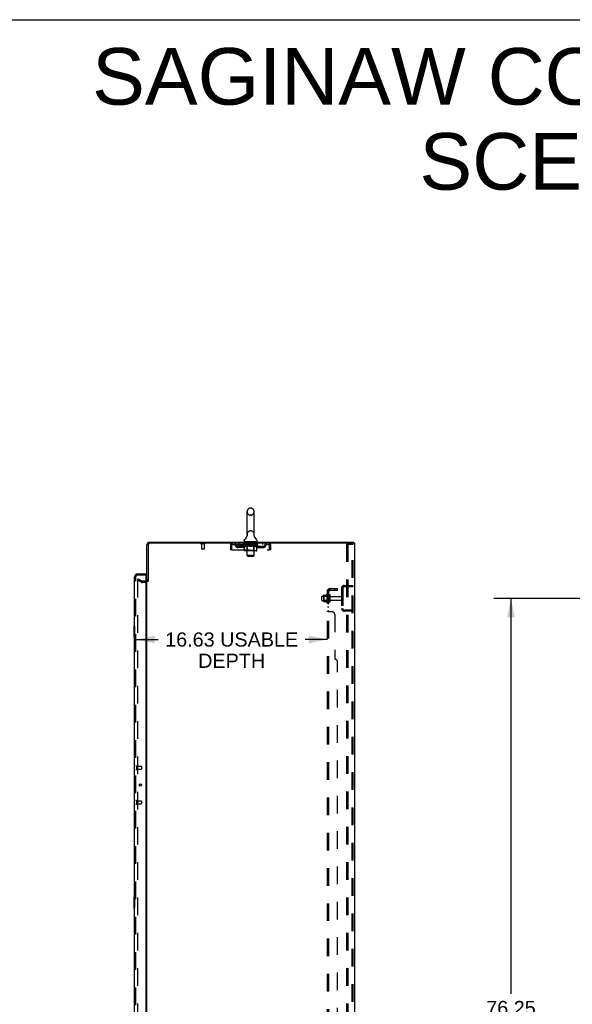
# Model space of a CAD drawing. Header units: inches. Extents: x 0 to 278, y 0 to 180.
# Tile 70 of 72: x 145 to 193, y 95 to 180. Entities that reach past the tile are written whole.
import ezdxf

# ---------------------------------------------------------------- set-up
doc = ezdxf.new("R2010")
doc.units = ezdxf.units.IN
doc.header["$LTSCALE"] = 15.310625
doc.header["$MEASUREMENT"] = 0
doc.linetypes.add('HIDDEN', pattern=[0.2, 0.1, -0.1])
doc.layers.get('0').update_dxf_attribs({"linetype": 'CONTINUOUS'})
for name, color, linetype in [('DEFAULT_2', 8, 'HIDDEN'), ('DIMENSIONS', 7, 'CONTINUOUS'), ('LEFTHAND_DOOR_ASSEMBLY', 7, 'CONTINUOUS'), ('RIGHTHAND_DOOR_ASSEMBLY', 7, 'CONTINUOUS'), ('SUBPANEL', 7, 'CONTINUOUS')]:
    doc.layers.add(name, color=color, linetype=linetype)
doc.styles.get("Standard").update_dxf_attribs({"font": 'arial.ttf'})
doc.dimstyles.new('DIMSTYLE_1', dxfattribs={"dimtxt": 1.228125, "dimasz": 1.6375, "dimexe": 0.09, "dimexo": 0.07, "dimgap": 0.0375, "dimtad": 0, "dimtih": 1, "dimtoh": 1, "dimzin": 4, "dimdsep": 46, "dimtxsty": 'Standard', "dimblk": '_FILLED', "dimblk1": '_FILLED', "dimblk2": '_FILLED', "dimcen": 0.09, "dimadec": 3, "dimazin": 1, "dimtfac": 1, "dimtdec": 3, "dimtofl": 0, "dimtmove": 0, "dimatfit": 3, "dimldrblk": '_FILLED', "dimfxl": 0, "dimtolj": 1, "dimtzin": 4, "dimarcsym": 0})

# ---------------------------------------------------------------- blocks, each defined once
blk = doc.blocks.new('_FILLED')
at = {"color": 0, "linetype": 'ByBlock'}
blk.add_solid([(0, 0), (-1, 0.2), (-1, -0.2)], dxfattribs=at)
blk = doc.blocks.new('*D2')
at = {"layer": 'DIMENSIONS', "color": 2, "linetype": 'Continuous'}
for p, q in [((155.531, 126.383), (157.468, 126.383)), ((172.156, 126.383), (170.22, 126.383))]:
    blk.add_line(p, q, dxfattribs=at)
at = {"layer": 'DIMENSIONS', "color": 2, "linetype": 'Continuous', "xscale": 1.6375, "yscale": 1.6375, "zscale": 1.6375, "rotation": 180}
blk.add_blockref('_FILLED', (155.531, 126.383), dxfattribs=at)
at = {"layer": 'DIMENSIONS', "color": 2, "linetype": 'Continuous', "xscale": 1.6375, "yscale": 1.6375, "zscale": 1.6375}
blk.add_blockref('_FILLED', (172.156, 126.383), dxfattribs=at)
at = {"layer": 'DIMENSIONS', "color": 2, "linetype": 'Continuous', "insert": (163.844, 126.997), "char_height": 1.22812, "width": 11.52337, "attachment_point": 2, "line_spacing_factor": 0.9}
blk.add_mtext('16.63 USABLE\\PDEPTH', dxfattribs=at)
blk = doc.blocks.new('*D4')
at = {"layer": 'DIMENSIONS', "color": 2, "linetype": 'Continuous'}
for p, q in [((197.948, 129.951), (186.595, 129.951)), ((188.069, 129.951), (188.069, 95.662)), ((188.069, 53.701), (188.069, 93.206)), ((197.948, 53.701), (186.595, 53.701))]:
    blk.add_line(p, q, dxfattribs=at)
at = {"layer": 'DIMENSIONS', "color": 2, "linetype": 'Continuous', "xscale": 1.6375, "yscale": 1.6375, "zscale": 1.6375}
for p, rotation in [((188.069, 129.951), 90), ((188.069, 53.701), 270)]:
    blk.add_blockref('_FILLED', p, dxfattribs=dict(at, rotation=rotation))
at = {"layer": 'DIMENSIONS', "color": 2, "linetype": 'Continuous', "insert": (188.069, 95.048), "char_height": 1.2281, "width": 4.29159, "attachment_point": 2, "line_spacing_factor": 0.9}
blk.add_mtext('76.25', dxfattribs=at)

msp = doc.modelspace()

# ---------------------------------------------------------------- linework, layer by layer
at = {"color": 7, "linetype": 'Continuous'}
for p, q in [((0, 180.125), (278.375, 180.125)), ((165.179, 135.496), (165.179, 137.471)), ((165.529, 137.771), (165.442, 137.771)), ((165.791, 135.496), (165.791, 137.471)), ((164.923, 134.925), (164.923, 134.964)), ((165.186, 135.353), (165.184, 135.348)), ((165.78, 135.407), (165.781, 135.412)), ((165.78, 135.402), (165.78, 135.407)), ((165.78, 135.397), (165.78, 135.402)), ((165.78, 135.392), (165.78, 135.397)), ((165.78, 135.387), (165.78, 135.392)), ((165.78, 135.382), (165.78, 135.387)), ((165.78, 135.377), (165.78, 135.382)), ((165.781, 135.372), (165.78, 135.377)), ((165.781, 135.412), (165.782, 135.417)), ((165.782, 135.367), (165.781, 135.372)), ((165.782, 135.422), (165.783, 135.426)), ((165.782, 135.417), (165.782, 135.422)), ((165.783, 135.363), (165.782, 135.368)), ((165.784, 135.359), (165.783, 135.363)), ((166.048, 134.925), (166.048, 134.964)), ((164.985, 134.856), (164.985, 134.826)), ((165.985, 134.856), (164.985, 134.856)), ((165.985, 134.856), (165.985, 134.826)), ((174.429, 134.722), (174.395, 134.722)), ((174.433, 134.722), (174.433, 134.826)), ((156.589, 131.43), (156.485, 131.43))]:
    msp.add_line(p, q, dxfattribs=at)
at = {"color": 3, "linetype": 'Continuous'}
for p, q in [((156.485, 131.43), (156.485, 134.579)), ((156.589, 134.579), (156.589, 131.418)), ((156.732, 134.826), (174.433, 134.826)), ((174.395, 134.722), (156.732, 134.722)), ((174.485, 134.722), (174.429, 134.722)), ((174.485, 134.722), (174.485, 48.93)), ((156.485, 52.274), (156.485, 131.378))]:
    msp.add_line(p, q, dxfattribs=at)
at = {"color": 7, "linetype": 'Continuous'}
msp.add_lwpolyline([(165.188, 135.426), (165.188, 135.422), (165.189, 135.417), (165.19, 135.412), (165.191, 135.407), (165.191, 135.402), (165.191, 135.397), (165.191, 135.392), (165.191, 135.387), (165.191, 135.382), (165.19, 135.378), (165.19, 135.373), (165.189, 135.368), (165.188, 135.363), (165.187, 135.358), (165.186, 135.353)], dxfattribs=at)
for centre, radius, start, end in [((165.485, 137.471), 0.306, 105.63034, 180), ((165.442, 137.627), 0.144, 90, 105.63034), ((165.529, 137.627), 0.144, 74.36966, 90), ((165.485, 137.471), 0.306, 0, 74.36966), ((165.067, 134.964), 0.144, 124.66237, 180), ((164.992, 134.925), 0.069, 180, 265), ((164.688, 135.512), 0.523, 304.66237, 347.23895), ((165.485, 135.496), 0.306, 180, 193.20532), ((166.283, 135.512), 0.523, 192.7611, 235.33763), ((165.485, 135.496), 0.306, 346.79468, 360), ((165.979, 134.925), 0.069, 275, 360), ((165.904, 134.964), 0.144, 360, 55.33763)]:
    msp.add_arc(centre, radius, start, end, dxfattribs=at)
at = {"color": 3, "linetype": 'Continuous'}
for centre, radius, start, end in [((156.732, 134.579), 0.246, 90, 180), ((156.732, 134.579), 0.142, 90, 180), ((156.343, 131.572), 0.142, 296.48128, 360)]:
    msp.add_arc(centre, radius, start, end, dxfattribs=at)
at = {"layer": 'DEFAULT_2', "color": 8, "linetype": 'HIDDEN'}
for p, q in [((165.529, 137.171), (165.442, 137.171)), ((165.529, 135.796), (165.442, 135.796)), ((161.481, 134.679), (161.197, 134.679)), ((161.215, 134.679), (161.215, 134.232)), ((161.453, 134.222), (161.225, 134.222)), ((161.463, 134.679), (161.463, 134.232)), ((163.735, 134.555), (163.735, 134.159)), ((163.735, 134.555), (163.839, 134.555)), ((163.839, 134.159), (163.735, 134.159)), ((163.839, 134.555), (163.839, 134.159)), ((163.869, 134.159), (163.869, 134.555)), ((163.869, 134.159), (167.101, 134.159)), ((163.902, 134.618), (163.902, 134.722)), ((163.902, 134.618), (167.068, 134.618)), ((164.371, 134.367), (164.371, 134.471)), ((164.854, 134.471), (164.371, 134.471)), ((164.854, 134.367), (164.371, 134.367)), ((164.454, 134.722), (164.454, 134.618)), ((164.621, 134.367), (164.621, 134.471)), ((164.852, 134.571), (164.852, 134.611)), ((164.852, 134.611), (165.159, 134.611)), ((164.949, 134.503), (164.852, 134.571)), ((166.119, 134.571), (164.852, 134.571)), ((164.853, 134.611), (164.853, 134.615)), ((164.974, 134.614), (164.853, 134.615)), ((164.862, 134.611), (164.862, 134.618)), ((164.87, 134.608), (164.87, 134.611)), ((164.87, 134.608), (166.1, 134.608)), ((164.879, 134.608), (164.879, 134.611)), ((164.88, 134.608), (164.88, 134.611)), ((164.89, 134.611), (164.89, 134.618)), ((164.907, 134.608), (164.907, 134.611)), ((164.908, 134.608), (164.908, 134.611)), ((164.937, 134.611), (164.937, 134.618)), ((164.949, 134.096), (164.949, 134.503)), ((164.949, 134.503), (164.964, 134.493)), ((164.952, 134.608), (164.952, 134.611)), ((164.954, 134.608), (164.954, 134.611)), ((164.979, 134.484), (164.964, 134.493)), ((164.974, 134.611), (164.974, 134.614)), ((164.993, 134.476), (164.979, 134.484)), ((165.977, 134.059), (164.992, 134.059)), ((165.008, 134.47), (164.993, 134.476)), ((165, 134.611), (165, 134.618)), ((165.002, 134.608), (165.002, 134.611)), ((165.002, 134.608), (165.002, 134.611)), ((165.005, 134.608), (165.005, 134.611)), ((165.022, 134.464), (165.007, 134.47)), ((165.013, 134.608), (165.013, 134.611)), ((165.013, 134.608), (165.013, 134.611)), ((165.016, 134.608), (165.016, 134.611)), ((165.019, 134.608), (165.019, 134.612)), ((165.036, 134.459), (165.022, 134.464)), ((165.024, 134.608), (165.024, 134.611)), ((165.13, 134.459), (165.036, 134.459)), ((165.038, 134.608), (165.038, 134.611)), ((165.048, 134.618), (165.048, 134.722)), ((165.056, 134.608), (165.056, 134.611)), ((165.057, 134.608), (165.057, 134.613)), ((165.077, 134.608), (165.077, 134.611)), ((165.078, 134.611), (165.078, 134.618)), ((165.088, 134.608), (165.088, 134.611)), ((165.092, 134.608), (165.092, 134.611)), ((165.102, 134.608), (165.102, 134.611)), ((165.113, 134.608), (165.113, 134.615)), ((165.128, 134.608), (165.128, 134.611)), ((165.13, 134.459), (165.144, 134.464)), ((165.131, 134.608), (165.131, 134.611)), ((165.173, 134.099), (165.133, 134.059)), ((165.159, 134.47), (165.144, 134.464)), ((165.173, 134.476), (165.158, 134.47)), ((165.159, 134.608), (165.159, 134.611)), ((165.226, 134.611), (165.164, 134.611)), ((165.165, 134.856), (165.165, 134.826)), ((165.169, 134.611), (165.169, 134.618)), ((165.173, 134.099), (165.173, 134.568)), ((165.187, 134.484), (165.173, 134.476)), ((165.798, 134.099), (165.173, 134.099)), ((165.176, 134.608), (165.176, 134.611)), ((165.18, 134.608), (165.18, 134.611)), ((165.185, 133.675), (165.185, 134.826)), ((165.186, 134.608), (165.186, 134.616)), ((165.202, 134.493), (165.187, 134.484)), ((165.19, 134.608), (165.19, 134.611)), ((165.201, 134.608), (165.201, 134.611)), ((165.217, 134.503), (165.202, 134.493)), ((165.217, 134.096), (165.217, 134.503)), ((165.217, 134.503), (165.246, 134.493)), ((165.226, 134.608), (165.226, 134.611)), ((165.3, 134.611), (165.241, 134.611)), ((165.275, 134.484), (165.246, 134.493)), ((165.262, 134.608), (165.262, 134.611)), ((165.269, 134.611), (165.269, 134.618)), ((165.273, 134.608), (165.273, 134.611)), ((165.303, 134.476), (165.274, 134.484)), ((165.275, 134.608), (165.275, 134.617)), ((165.278, 134.608), (165.278, 134.611)), ((165.285, 134.608), (165.285, 134.611)), ((165.3, 134.608), (165.3, 134.611)), ((165.331, 134.47), (165.302, 134.477)), ((165.381, 134.611), (165.326, 134.611)), ((165.359, 134.464), (165.331, 134.47)), ((165.34, 134.608), (165.34, 134.611)), ((165.386, 134.459), (165.359, 134.464)), ((165.371, 134.611), (165.485, 134.618)), ((165.376, 134.611), (165.376, 134.618)), ((165.376, 134.611), (165.376, 134.618)), ((165.376, 134.618), (165.376, 134.618)), ((165.376, 134.608), (165.376, 134.611)), ((165.38, 134.846), (165.38, 134.766)), ((165.38, 134.608), (165.38, 134.611)), ((165.381, 134.608), (165.381, 134.611)), ((165.381, 134.608), (165.381, 134.611)), ((165.584, 134.459), (165.386, 134.459)), ((165.58, 134.756), (165.39, 134.756)), ((165.465, 134.611), (165.416, 134.611)), ((165.422, 134.608), (165.422, 134.611)), ((165.465, 134.608), (165.465, 134.611)), ((165.483, 134.611), (165.483, 134.611)), ((165.483, 134.608), (165.483, 134.611)), ((165.483, 134.608), (165.483, 134.611)), ((165.485, 134.611), (165.485, 134.618)), ((165.485, 134.618), (165.6, 134.611)), ((165.488, 134.608), (165.488, 134.611)), ((165.488, 134.608), (165.488, 134.611)), ((165.488, 134.611), (165.488, 134.611)), ((165.506, 134.608), (165.506, 134.611)), ((165.506, 134.611), (165.554, 134.611)), ((165.549, 134.608), (165.549, 134.611)), ((165.584, 134.459), (165.612, 134.464)), ((165.59, 134.846), (165.59, 134.766)), ((165.59, 134.608), (165.59, 134.611)), ((165.59, 134.608), (165.59, 134.611)), ((165.59, 134.611), (165.644, 134.611)), ((165.591, 134.608), (165.591, 134.611)), ((165.595, 134.611), (165.595, 134.618)), ((165.595, 134.611), (165.595, 134.618)), ((165.595, 134.618), (165.595, 134.618)), ((165.595, 134.608), (165.595, 134.611)), ((165.64, 134.47), (165.612, 134.464)), ((165.631, 134.608), (165.631, 134.611)), ((165.667, 134.476), (165.639, 134.47)), ((165.695, 134.484), (165.667, 134.476)), ((165.67, 134.608), (165.67, 134.611)), ((165.671, 134.611), (165.73, 134.611)), ((165.686, 134.608), (165.686, 134.611)), ((165.693, 134.608), (165.693, 134.611)), ((165.723, 134.492), (165.695, 134.484)), ((165.696, 134.608), (165.696, 134.617)), ((165.698, 134.608), (165.698, 134.611)), ((165.702, 134.611), (165.702, 134.618)), ((165.709, 134.608), (165.709, 134.611)), ((165.752, 134.502), (165.723, 134.492)), ((165.73, 134.059), (165.733, 134.06)), ((165.738, 134.062), (165.741, 134.064)), ((165.741, 134.064), (165.743, 134.066)), ((165.745, 134.608), (165.745, 134.611)), ((165.745, 134.611), (165.807, 134.611)), ((165.752, 134.096), (165.752, 134.502)), ((165.752, 134.502), (165.766, 134.492)), ((165.78, 134.484), (165.766, 134.492)), ((165.77, 134.608), (165.77, 134.611)), ((165.78, 134.608), (165.78, 134.611)), ((165.794, 134.476), (165.78, 134.484)), ((165.785, 133.675), (165.785, 134.826)), ((165.785, 134.608), (165.785, 134.616)), ((165.791, 134.608), (165.791, 134.611)), ((165.807, 134.47), (165.793, 134.476)), ((165.795, 134.608), (165.795, 134.611)), ((165.798, 134.099), (165.798, 134.568)), ((165.798, 134.099), (165.838, 134.059)), ((165.802, 134.611), (165.802, 134.618)), ((165.805, 134.856), (165.805, 134.826)), ((165.821, 134.464), (165.807, 134.47)), ((165.812, 134.608), (165.812, 134.611)), ((165.812, 134.611), (166.014, 134.611)), ((165.834, 134.459), (165.82, 134.464)), ((165.938, 134.459), (165.834, 134.459)), ((165.84, 134.608), (165.84, 134.611)), ((165.843, 134.608), (165.843, 134.611)), ((165.858, 134.608), (165.858, 134.615)), ((165.869, 134.608), (165.869, 134.611)), ((165.879, 134.608), (165.879, 134.611)), ((165.883, 134.608), (165.883, 134.611)), ((165.893, 134.611), (165.893, 134.618)), ((165.894, 134.608), (165.894, 134.611)), ((165.914, 134.608), (165.914, 134.613)), ((165.915, 134.608), (165.915, 134.611)), ((165.923, 134.618), (165.923, 134.722)), ((165.933, 134.608), (165.933, 134.611)), ((165.938, 134.459), (165.951, 134.464)), ((165.947, 134.608), (165.947, 134.611)), ((165.951, 134.608), (165.951, 134.612)), ((165.965, 134.47), (165.951, 134.464)), ((165.955, 134.608), (165.955, 134.611)), ((165.958, 134.608), (165.958, 134.611)), ((165.958, 134.608), (165.958, 134.611)), ((165.965, 134.608), (165.965, 134.611)), ((165.978, 134.476), (165.965, 134.47)), ((165.968, 134.608), (165.968, 134.611)), ((165.969, 134.608), (165.969, 134.611)), ((165.971, 134.611), (165.971, 134.618)), ((165.992, 134.484), (165.978, 134.476)), ((166.006, 134.492), (165.992, 134.484)), ((166.019, 134.501), (166.005, 134.492)), ((166.017, 134.608), (166.017, 134.611)), ((166.019, 134.608), (166.019, 134.611)), ((166.019, 134.501), (166.119, 134.571)), ((166.019, 134.096), (166.019, 134.501)), ((166.034, 134.611), (166.034, 134.618)), ((166.062, 134.608), (166.062, 134.611)), ((166.064, 134.608), (166.064, 134.611)), ((166.081, 134.611), (166.081, 134.618)), ((166.091, 134.608), (166.091, 134.611)), ((166.092, 134.608), (166.092, 134.611)), ((166.1, 134.608), (166.1, 134.611)), ((166.109, 134.611), (166.109, 134.618)), ((166.117, 134.471), (166.6, 134.471)), ((166.117, 134.367), (166.6, 134.367)), ((166.119, 134.571), (166.119, 134.618)), ((166.35, 134.367), (166.35, 134.471)), ((166.517, 134.722), (166.517, 134.618)), ((166.6, 134.367), (166.6, 134.471)), ((167.068, 134.722), (167.068, 134.618)), ((167.101, 134.555), (167.101, 134.159)), ((167.131, 134.159), (167.131, 134.555)), ((167.235, 134.555), (167.131, 134.555)), ((167.235, 134.159), (167.131, 134.159)), ((167.235, 134.159), (167.235, 134.555)), ((173.806, 134.638), (173.806, 49.013)), ((173.806, 134.638), (174.287, 134.638)), ((173.91, 134.638), (173.91, 49.013)), ((174.287, 134.638), (174.36, 134.638)), ((174.308, 49.043), (174.308, 134.608)), ((174.381, 49.043), (174.381, 134.608)), ((165.254, 133.606), (165.185, 133.675)), ((165.785, 133.675), (165.185, 133.675)), ((165.254, 133.606), (165.716, 133.606)), ((165.716, 133.606), (165.785, 133.675)), ((155.725, 131.63), (155.673, 131.54)), ((155.673, 131.56), (155.673, 52.091)), ((156.013, 131.344), (155.673, 131.54)), ((155.725, 131.63), (156.065, 131.434)), ((156.343, 131.43), (156.081, 131.43)), ((156.343, 131.326), (156.081, 131.326)), ((173.381, 130.829), (173.381, 129.072)), ((173.485, 130.829), (173.485, 129.072)), ((173.628, 131.076), (174.381, 131.076)), ((173.628, 130.972), (174.381, 130.972)), ((173.709, 131.076), (173.709, 130.972)), ((171.656, 129.793), (171.656, 130.108)), ((171.686, 130.138), (172.281, 130.138)), ((171.82, 130.206), (171.82, 129.695)), ((171.84, 130.134), (171.82, 130.154)), ((171.84, 129.767), (171.82, 129.747)), ((171.831, 130.228), (172.059, 130.228)), ((171.84, 130.134), (171.84, 129.767)), ((172.136, 130.134), (171.84, 130.134)), ((172.136, 129.767), (171.84, 129.767)), ((172.086, 130.307), (172.086, 129.595)), ((172.136, 130.134), (172.156, 130.154)), ((172.136, 130.134), (172.136, 129.767)), ((172.136, 129.767), (172.156, 129.747)), ((172.156, 130.285), (172.156, 129.617)), ((172.281, 129.693), (172.281, 130.208)), ((172.391, 129.693), (172.391, 130.208)), ((172.454, 130.116), (173.351, 130.116)), ((172.454, 129.786), (173.351, 129.786)), ((171.686, 129.763), (172.281, 129.763)), ((171.831, 129.673), (172.059, 129.673)), ((174.381, 128.93), (173.628, 128.93)), ((173.709, 128.93), (173.709, 128.826)), ((174.381, 128.826), (173.628, 128.826))]:
    msp.add_line(p, q, dxfattribs=at)
for points in [[(163.869, 134.555), (163.872, 134.573), (163.874, 134.592), (163.877, 134.61), (163.879, 134.627), (163.881, 134.644), (163.884, 134.659), (163.886, 134.673), (163.888, 134.685), (163.891, 134.696), (163.893, 134.705), (163.895, 134.712), (163.898, 134.718), (163.9, 134.721), (163.902, 134.722)], [(163.869, 134.555), (163.872, 134.562), (163.874, 134.569), (163.877, 134.576), (163.879, 134.582), (163.881, 134.588), (163.884, 134.594), (163.886, 134.599), (163.888, 134.604), (163.891, 134.608), (163.893, 134.611), (163.895, 134.614), (163.898, 134.616), (163.9, 134.617), (163.902, 134.618)], [(164.992, 134.059), (164.987, 134.06), (164.982, 134.06), (164.977, 134.062), (164.972, 134.064), (164.967, 134.066), (164.963, 134.069), (164.959, 134.073), (164.956, 134.077), (164.953, 134.081), (164.951, 134.086), (164.949, 134.091), (164.949, 134.096)], [(165.238, 134.059), (165.235, 134.06), (165.233, 134.06), (165.23, 134.062), (165.228, 134.064), (165.226, 134.066), (165.224, 134.069), (165.222, 134.073), (165.22, 134.077), (165.219, 134.081), (165.218, 134.086), (165.217, 134.091), (165.217, 134.096)], [(165.733, 134.06), (165.736, 134.06), (165.738, 134.062)], [(165.743, 134.066), (165.745, 134.069), (165.747, 134.073), (165.749, 134.077), (165.75, 134.081)], [(165.745, 134.069), (165.747, 134.073), (165.749, 134.077)], [(165.75, 134.081), (165.751, 134.086), (165.752, 134.091), (165.752, 134.096)], [(165.751, 134.086), (165.752, 134.091), (165.752, 134.096)], [(165.977, 134.059), (165.982, 134.06), (165.987, 134.06), (165.992, 134.062), (165.997, 134.064), (166.001, 134.066), (166.006, 134.069), (166.01, 134.073), (166.013, 134.077), (166.016, 134.081), (166.018, 134.086), (166.019, 134.091), (166.019, 134.096)], [(167.068, 134.722), (167.071, 134.721), (167.073, 134.718), (167.076, 134.712), (167.078, 134.705), (167.08, 134.696), (167.083, 134.685), (167.085, 134.673), (167.087, 134.659), (167.09, 134.644), (167.092, 134.627), (167.094, 134.61), (167.097, 134.592), (167.099, 134.573), (167.101, 134.555)], [(167.068, 134.618), (167.071, 134.617), (167.073, 134.616), (167.076, 134.614), (167.078, 134.611), (167.08, 134.608), (167.083, 134.604), (167.085, 134.599), (167.087, 134.594), (167.09, 134.588), (167.092, 134.582), (167.094, 134.576), (167.097, 134.569), (167.099, 134.562), (167.101, 134.555)], [(174.297, 134.634), (174.292, 134.637), (174.287, 134.638)], [(174.297, 134.634), (174.302, 134.629), (174.305, 134.623), (174.307, 134.616), (174.308, 134.608)], [(174.371, 134.634), (174.366, 134.637), (174.36, 134.638)], [(174.371, 134.634), (174.375, 134.629), (174.379, 134.623), (174.381, 134.616), (174.381, 134.608)], [(155.69, 131.58), (155.689, 131.58), (155.687, 131.58), (155.685, 131.579), (155.683, 131.578), (155.681, 131.577), (155.68, 131.576), (155.678, 131.574), (155.677, 131.573), (155.676, 131.571), (155.675, 131.569), (155.674, 131.567), (155.673, 131.565), (155.673, 131.562), (155.673, 131.56)], [(155.698, 131.578), (155.696, 131.579), (155.694, 131.58), (155.692, 131.58), (155.69, 131.58), (155.69, 131.58)]]:
    msp.add_lwpolyline(points, dxfattribs=at)
for centre, radius, start, end in [((165.485, 137.471), 0.306, 180, 254.36966), ((165.485, 137.471), 0.306, 285.63034, 360), ((165.442, 137.315), 0.144, 254.36966, 270), ((165.529, 137.315), 0.144, 270, 285.63034), ((165.485, 135.496), 0.306, 105.63034, 180), ((165.442, 135.652), 0.144, 90, 105.63034), ((165.529, 135.652), 0.144, 74.36966, 90), ((165.485, 135.496), 0.306, 0, 74.36966), ((161.197, 134.7), 0.0215, 90, 270), ((161.225, 134.232), 0.01, 180, 270), ((161.453, 134.232), 0.01, 270, 360), ((161.481, 134.7), 0.0215, 270, 90), ((163.902, 134.555), 0.167, 90, 180), ((163.902, 134.555), 0.063, 90, 180), ((164.082, 134.555), 0.167, 8.07163, 90), ((164.082, 134.555), 0.0625, 7.98631, 90), ((164.371, 134.596), 0.229, 187.98631, 270), ((164.371, 134.596), 0.125, 188.07163, 270), ((164.854, 134.596), 0.125, 270, 351.92837), ((164.854, 134.596), 0.229, 270, 352.01369), ((165.143, 134.555), 0.167, 90, 171.92837), ((164.992, 134.925), 0.069, 265, 270), ((165.143, 134.555), 0.0625, 90, 172.01369), ((165.133, 134.568), 0.0398, 0, 89.99999), ((165.155, 134.826), 0.03, 0, 90), ((165.37, 134.846), 0.01, 0, 90), ((165.39, 134.766), 0.01, 180, 270), ((165.58, 134.766), 0.01, 270, 360), ((165.6, 134.846), 0.01, 90, 180), ((165.815, 134.826), 0.03, 90, 180), ((165.838, 134.568), 0.0398, 90.00001, 180), ((165.828, 134.555), 0.167, 8.07163, 90), ((165.828, 134.555), 0.0625, 7.98631, 90), ((166.117, 134.596), 0.229, 187.98631, 270), ((165.979, 134.925), 0.069, 270, 275), ((166.117, 134.596), 0.125, 188.07163, 270), ((166.6, 134.596), 0.125, 270, 351.92837), ((166.6, 134.596), 0.229, 270, 352.01369), ((166.889, 134.555), 0.167, 90, 171.92837), ((166.889, 134.555), 0.0625, 90, 172.01369), ((167.068, 134.555), 0.167, 0, 90), ((167.068, 134.555), 0.063, 0, 90), ((156.343, 131.572), 0.246, 270, 360), ((156.081, 131.463), 0.137, 240, 270), ((156.081, 131.463), 0.033, 240, 270), ((156.343, 131.572), 0.142, 270, 296.48128), ((173.628, 130.829), 0.246, 90, 180), ((173.628, 130.829), 0.142, 90, 180), ((171.686, 130.108), 0.03, 90, 180.00001), ((171.686, 129.793), 0.03, 179.99999, 270), ((171.962, 130.206), 0.141, 174.79195, 180), ((171.831, 130.218), 0.01, 90, 174.80617), ((172.04, 130.238), 0.01, 270, 336.03207), ((172.687, 129.951), 0.698, 149.33687, 156.03207), ((172.118, 130.285), 0.0384, 0, 145.55034), ((172.336, 130.208), 0.055, 360, 180), ((172.454, 130.178), 0.0625, 180, 270), ((172.454, 129.723), 0.0625, 90, 180), ((173.351, 130.086), 0.03, 360, 90), ((173.351, 129.816), 0.03, 270, 0), ((171.962, 129.695), 0.141, 180, 185.20805), ((171.831, 129.683), 0.01, 185.19383, 270), ((172.04, 129.663), 0.01, 23.96793, 90), ((172.687, 129.951), 0.698, 203.96793, 210.66313), ((172.118, 129.617), 0.0384, 214.44966, 360), ((172.336, 129.693), 0.055, 180, 0), ((173.628, 129.072), 0.246, 180, 270), ((173.628, 129.072), 0.142, 180, 270)]:
    msp.add_arc(centre, radius, start, end, dxfattribs=at)
for centre, major_axis, ratio, start_param, end_param in [((165.485, 134.618), (0.633, 0.007), 0.05963, 9.249616, 9.431313), ((165.485, 134.618), (0.633, 0), 0.060556, -3.083241, -2.96706), ((164.808, 134.606), (0.198, 0.002), 0.05963, 0.25549, 1.295341), ((165.485, 134.618), (0.633, 0.013), 0.05688, 2.791345, 2.965878), ((164.877, 134.606), (0.198, -0.002), 0.05963, 0.605815, 1.645666), ((165.485, 134.618), (0.633, -0.007), 0.05963, -2.96643, -2.791898), ((164.808, 134.599), (0.198, 0.004), 0.05688, 1.20151, 1.294789), ((164.877, 134.599), (0.198, 0), 0.060556, 1.551758, 1.645036), ((164.878, 134.601), (0.164, 0.002), 0.05963, 1.065228, 1.614276), ((164.832, 134.599), (0.198, 0.002), 0.05963, 1.170259, 1.376596), ((164.858, 134.601), (0.164, 0.003), 0.05688, 0.890143, 1.43919), ((164.916, 134.601), (0.164, 0), 0.060556, 1.240391, 1.789438), ((164.804, 134.606), (0.198, 0.004), 0.05688, 0.080405, 1.120256), ((165.485, 134.618), (0.633, 0.019), 0.052395, 2.616403, 2.790936), ((164.939, 134.606), (0.198, -0.004), 0.05688, 0.7809, 1.820751), ((165.485, 134.618), (0.633, -0.013), 0.05688, -2.791345, -2.616812), ((164.804, 134.599), (0.198, 0.006), 0.052395, 1.026568, 1.119847), ((164.939, 134.599), (0.198, -0.002), 0.05963, 1.72692, 1.820198), ((164.857, 134.601), (0.164, 0.005), 0.052395, 0.715201, 1.264248), ((164.971, 134.601), (0.164, -0.002), 0.05963, 1.415553, 1.9646), ((165.485, 134.618), (0.633, 0.025), 0.046319, 2.441654, 2.616187), ((165.018, 134.606), (0.198, -0.006), 0.052395, 0.955842, 1.995693), ((164.821, 134.606), (0.198, 0.006), 0.052395, -0.094537, 0.945314), ((165.485, 134.618), (0.633, -0.019), 0.052395, -2.616403, -2.44187), ((164.821, 134.599), (0.198, 0.008), 0.046319, 0.851819, 0.945098), ((165.018, 134.599), (0.198, -0.004), 0.05688, 1.902006, 1.995284), ((164.876, 134.601), (0.164, 0.006), 0.046319, 0.540452, 1.089499), ((165.043, 134.601), (0.164, -0.003), 0.05688, 1.590638, 2.139686), ((164.832, 134.606), (0.198, 0), 0.060556, 0.430652, 0.777569), ((165.485, 134.618), (0.633, 0.029), 0.038841, 2.267123, 2.441656), ((165.112, 134.606), (0.198, -0.008), 0.046319, 1.130591, 2.170442), ((164.858, 134.606), (0.198, 0.008), 0.046319, -0.269286, 0.770565), ((165.485, 134.618), (0.633, -0.025), 0.046319, -2.441654, -2.267121), ((164.858, 134.599), (0.198, 0.009), 0.038841, 0.677289, 0.770567), ((165.112, 134.599), (0.198, -0.006), 0.052395, 2.076947, 2.170226), ((164.913, 134.601), (0.164, 0.008), 0.038841, 0.365921, 0.914969), ((165.127, 134.601), (0.164, -0.005), 0.052395, 1.76558, 2.314627), ((165.485, 134.618), (0.633, 0.033), 0.030195, 2.09281, 2.267343), ((165.217, 134.606), (0.198, -0.009), 0.038841, 1.305122, 2.344973), ((164.915, 134.606), (0.198, 0.009), 0.038841, -0.443817, 0.596034), ((165.485, 134.618), (0.633, -0.029), 0.038841, -2.267123, -2.092591), ((164.915, 134.599), (0.198, 0.01), 0.030195, 0.502975, 0.596254), ((165.217, 134.599), (0.198, -0.008), 0.046319, 2.251696, 2.344975), ((164.967, 134.601), (0.164, 0.009), 0.030195, 0.191608, 0.740655), ((165.223, 134.601), (0.164, -0.006), 0.046319, 1.940329, 2.489376), ((164.988, 134.606), (0.198, 0.01), 0.030195, -0.61813, 0.421721), ((165.485, 134.618), (0.633, 0.036), 0.020645, 1.918687, 2.09322), ((165.33, 134.606), (0.198, -0.01), 0.030195, 1.479435, 2.519286), ((165.485, 134.618), (0.633, -0.033), 0.030195, -2.09281, -1.918277), ((164.988, 134.599), (0.198, 0.011), 0.020645, 0.328852, 0.422131), ((165.33, 134.599), (0.198, -0.009), 0.038841, 2.426227, 2.519505), ((165.037, 134.601), (0.164, 0.009), 0.020645, 0.017485, 0.566532), ((165.326, 134.601), (0.164, -0.008), 0.038841, 2.11486, 2.663907), ((165.077, 134.606), (0.198, 0.011), 0.020645, -0.792253, 0.247598), ((165.485, 134.618), (0.633, 0.038), 0.010478, 1.744704, 1.919237), ((165.447, 134.606), (0.198, -0.011), 0.020645, 1.653558, 2.693409), ((165.485, 134.618), (0.633, -0.036), 0.020645, -1.918687, -1.744154), ((165.077, 134.599), (0.198, 0.012), 0.010478, 0.154869, 0.248148), ((165.447, 134.599), (0.198, -0.01), 0.030195, 2.60054, 2.693819), ((165.121, 134.601), (0.164, 0.01), 0.010478, 6.126688, 6.675735), ((165.434, 134.601), (0.164, -0.009), 0.030195, 2.289173, 2.83822), ((165.178, 134.606), (0.198, 0.012), 0.010478, -0.966236, -0.000846), ((165.566, 134.606), (0.198, -0.012), 0.010478, 1.827541, 2.867392), ((165.485, 134.618), (0.633, -0.038), 0.010478, -1.744704, -1.570171), ((165.566, 134.599), (0.198, -0.011), 0.020645, 2.774664, 2.867942), ((165.544, 134.601), (0.164, -0.009), 0.020645, 2.463296, 3.012344), ((165.405, 134.606), (0.198, 0.012), 0.010478, 0.274201, 1.314052), ((165.319, 134.601), (0.164, 0.01), 0.010478, -0.000483, 0.504314), ((165.288, 134.599), (0.198, 0.012), 0.010478, 0.099668, 0.192946), ((165.485, 134.618), (0.633, 0.038), 0.010478, -1.571421, -1.396888), ((165.683, 134.599), (0.198, -0.012), 0.010478, 2.948646, 3.041925), ((165.652, 134.601), (0.164, -0.01), 0.010478, 2.637279, 3.142076), ((165.524, 134.606), (0.198, 0.011), 0.020645, 0.448184, 1.488034), ((165.427, 134.601), (0.164, 0.009), 0.020645, 0.129249, 0.678296), ((165.405, 134.599), (0.198, 0.011), 0.020645, 0.273651, 0.366929), ((165.485, 134.618), (0.633, 0.036), 0.020645, -1.397439, -1.222906), ((165.793, 134.606), (0.198, -0.012), 0.010478, -3.140747, -2.175357), ((165.485, 134.618), (0.633, -0.038), 0.010478, 1.222355, 1.396888), ((165.641, 134.606), (0.198, 0.01), 0.030195, 0.622307, 1.662158), ((165.537, 134.601), (0.164, 0.009), 0.030195, 0.303372, 0.852419), ((165.85, 134.601), (0.164, -0.01), 0.010478, 2.749043, 3.29809), ((165.894, 134.606), (0.198, -0.011), 0.020645, 2.893995, 3.933846), ((165.524, 134.599), (0.198, 0.01), 0.030195, 0.447774, 0.541052), ((165.894, 134.599), (0.198, -0.012), 0.010478, 2.893445, 2.986723), ((165.485, 134.618), (0.633, 0.033), 0.030195, -1.223315, -1.048783), ((165.485, 134.618), (0.633, -0.036), 0.020645, 1.048373, 1.222906), ((165.754, 134.606), (0.198, 0.009), 0.038841, 0.79662, 1.836471), ((165.645, 134.601), (0.164, 0.008), 0.038841, 0.477686, 1.026733), ((165.934, 134.601), (0.164, -0.009), 0.020645, 2.57506, 3.124108), ((165.983, 134.606), (0.198, -0.01), 0.030195, 2.719872, 3.759723), ((165.859, 134.606), (0.198, 0.008), 0.046319, 0.971151, 2.011002), ((165.641, 134.599), (0.198, 0.009), 0.038841, 0.622087, 0.715366), ((165.983, 134.599), (0.198, -0.011), 0.020645, 2.719462, 2.812741), ((165.485, 134.618), (0.633, 0.029), 0.038841, -1.049002, -0.874469), ((165.485, 134.618), (0.633, -0.033), 0.030195, 0.87425, 1.048783), ((165.748, 134.601), (0.164, 0.006), 0.046319, 0.652216, 1.201263), ((165.952, 134.606), (0.198, 0.006), 0.052395, 1.1459, 2.185751), ((166.004, 134.601), (0.164, -0.009), 0.030195, 2.400937, 2.949985), ((166.056, 134.606), (0.198, -0.009), 0.038841, 2.545558, 3.585409), ((165.844, 134.601), (0.164, 0.005), 0.052395, 0.826965, 1.376012), ((165.754, 134.599), (0.198, 0.008), 0.046319, 0.796618, 0.889896), ((166.056, 134.599), (0.198, -0.01), 0.030195, 2.545339, 2.638617), ((166.032, 134.606), (0.198, 0.004), 0.05688, 1.320842, 2.360692), ((165.485, 134.618), (0.633, 0.025), 0.046319, -0.874471, -0.699939), ((165.485, 134.618), (0.633, -0.029), 0.038841, 0.699936, 0.874469), ((166.112, 134.606), (0.198, -0.008), 0.046319, 2.371028, 3.410879), ((166.058, 134.601), (0.164, -0.008), 0.038841, 2.226624, 2.775671), ((166.094, 134.606), (0.198, 0.002), 0.05963, 1.495927, 2.535778), ((165.928, 134.601), (0.164, 0.003), 0.05688, 1.001907, 1.550954), ((166.15, 134.606), (0.198, -0.006), 0.052395, 2.196279, 3.23613), ((166.095, 134.601), (0.164, -0.006), 0.046319, 2.052093, 2.601141), ((165.859, 134.599), (0.198, 0.006), 0.052395, 0.971367, 1.064645), ((166.112, 134.599), (0.198, -0.009), 0.038841, 2.371026, 2.464304), ((166.139, 134.606), (0.198, 0), 0.060556, 1.671089, 2.71094), ((166.167, 134.606), (0.198, -0.004), 0.05688, 2.021337, 3.061188), ((165.485, 134.618), (0.633, 0.019), 0.052395, -0.699723, -0.52519), ((165.485, 134.618), (0.633, -0.025), 0.046319, 0.525406, 0.699939), ((166.163, 134.606), (0.198, -0.002), 0.05963, 1.846251, 2.886102), ((165.999, 134.601), (0.164, 0.002), 0.05963, 1.176993, 1.72604), ((166.114, 134.601), (0.164, -0.005), 0.052395, 1.877344, 2.426392), ((166.055, 134.601), (0.164, 0), 0.060556, 1.352155, 1.901202), ((166.113, 134.601), (0.164, -0.003), 0.05688, 1.702402, 2.25145), ((166.093, 134.601), (0.164, -0.002), 0.05963, 1.527317, 2.076364), ((165.952, 134.599), (0.198, 0.004), 0.05688, 1.146309, 1.239587), ((166.15, 134.599), (0.198, -0.008), 0.046319, 2.196495, 2.289773), ((165.485, 134.618), (0.633, 0.013), 0.05688, -0.524781, -0.350248), ((165.485, 134.618), (0.633, -0.019), 0.052395, 0.350657, 0.52519), ((166.032, 134.599), (0.198, 0.002), 0.05963, 1.321394, 1.414673), ((166.167, 134.599), (0.198, -0.006), 0.052395, 2.021746, 2.115024), ((165.485, 134.618), (0.633, 0.007), 0.05963, -0.349695, -0.175162), ((165.485, 134.618), (0.633, -0.013), 0.05688, 0.175715, 0.350248), ((166.094, 134.599), (0.198, 0), 0.060556, 1.496556, 1.589835), ((166.163, 134.599), (0.198, -0.004), 0.05688, 1.846804, 1.940083), ((166.139, 134.599), (0.198, -0.002), 0.05963, 1.671719, 1.764997), ((165.485, 134.618), (0.633, 0), 0.060556, -0.174533, 0), ((165.485, 134.618), (0.633, -0.007), 0.05963, 0.000629, 0.175162)]:
    msp.add_ellipse(centre, major_axis=major_axis, ratio=ratio, start_param=start_param, end_param=end_param, dxfattribs=at)
at = {"layer": 'LEFTHAND_DOOR_ASSEMBLY', "color": 8, "linetype": 'HIDDEN'}
for p, q in [((155.531, 51.822), (155.531, 131.829)), ((156.386, 131.972), (155.674, 131.972))]:
    msp.add_line(p, q, dxfattribs=at)
msp.add_arc((155.674, 131.829), 0.142, 90, 180, dxfattribs=at)
at = {"layer": 'RIGHTHAND_DOOR_ASSEMBLY', "color": 3, "linetype": 'Continuous'}
for p, q in [((155.427, 51.822), (155.427, 131.829)), ((155.674, 132.076), (156.406, 132.076)), ((156.406, 131.952), (156.406, 51.7))]:
    msp.add_line(p, q, dxfattribs=at)
at = {"layer": 'RIGHTHAND_DOOR_ASSEMBLY', "color": 8, "linetype": 'HIDDEN'}
for p, q in [((155.531, 51.822), (155.531, 131.829)), ((156.386, 131.972), (155.674, 131.972)), ((156.406, 131.972), (156.406, 132.076)), ((155.574, 115.405), (155.574, 115.121)), ((155.574, 115.387), (156.021, 115.387)), ((156.031, 115.377), (156.031, 115.149)), ((155.574, 115.139), (156.021, 115.139)), ((155.574, 112.405), (155.574, 112.121)), ((155.574, 112.387), (156.021, 112.387)), ((155.574, 112.139), (156.021, 112.139)), ((156.031, 112.377), (156.031, 112.149))]:
    msp.add_line(p, q, dxfattribs=at)
at = {"layer": 'RIGHTHAND_DOOR_ASSEMBLY', "color": 7, "linetype": 'Continuous'}
for p, q in [((156.406, 131.972), (156.386, 131.972)), ((155.367, 127.561), (155.367, 126.591)), ((155.427, 127.576), (155.382, 127.576)), ((155.414, 127.476), (155.414, 126.676)), ((155.382, 126.576), (155.427, 126.576)), ((155.851, 113.818), (155.851, 113.708)), ((155.367, 104.061), (155.367, 103.091)), ((155.427, 104.076), (155.382, 104.076)), ((155.414, 103.976), (155.414, 103.176)), ((155.382, 103.076), (155.427, 103.076))]:
    msp.add_line(p, q, dxfattribs=at)
for points in [[(155.412, 127.512), (155.413, 127.506), (155.413, 127.5), (155.414, 127.494), (155.414, 127.488), (155.414, 127.482), (155.414, 127.476)], [(155.414, 126.676), (155.414, 126.669), (155.414, 126.663), (155.414, 126.657), (155.413, 126.651), (155.413, 126.645), (155.412, 126.64)], [(155.412, 104.012), (155.413, 104.006), (155.413, 104), (155.414, 103.994), (155.414, 103.988), (155.414, 103.982), (155.414, 103.976)], [(155.414, 103.176), (155.414, 103.169), (155.414, 103.163), (155.414, 103.157), (155.413, 103.151), (155.413, 103.145), (155.412, 103.14)]]:
    msp.add_lwpolyline(points, dxfattribs=at)
at = {"layer": 'RIGHTHAND_DOOR_ASSEMBLY', "color": 3, "linetype": 'Continuous'}
msp.add_circle((155.927, 113.763), 0.0938, dxfattribs=at)
for centre, radius, start, end in [((155.674, 131.829), 0.246, 90, 180), ((156.386, 131.952), 0.02, 0, 90)]:
    msp.add_arc(centre, radius, start, end, dxfattribs=at)
at = {"layer": 'RIGHTHAND_DOOR_ASSEMBLY', "color": 8, "linetype": 'HIDDEN'}
for centre, radius, start, end in [((155.674, 131.829), 0.142, 90, 180), ((155.553, 115.405), 0.0215, 0, 180), ((156.021, 115.377), 0.01, 0, 90), ((155.553, 115.121), 0.0215, 180, 360), ((156.021, 115.149), 0.01, 270, 360), ((155.553, 112.405), 0.0215, 0, 180), ((155.553, 112.121), 0.0215, 180, 360), ((156.021, 112.377), 0.01, 0, 90), ((156.021, 112.149), 0.01, 270, 360)]:
    msp.add_arc(centre, radius, start, end, dxfattribs=at)
at = {"layer": 'RIGHTHAND_DOOR_ASSEMBLY', "color": 7, "linetype": 'Continuous'}
for centre, radius, start, end in [((155.591, 131.686), 0.26, 87.41339, 90), ((155.382, 127.561), 0.015, 90, 180), ((155.412, 127.561), 0.015, 0, 90), ((155.382, 126.591), 0.015, 180, 270), ((155.412, 126.591), 0.015, 270, 360), ((155.382, 104.061), 0.015, 90, 180), ((155.412, 104.061), 0.015, 0, 90), ((155.382, 103.091), 0.015, 180, 270), ((155.412, 103.091), 0.015, 270, 360)]:
    msp.add_arc(centre, radius, start, end, dxfattribs=at)
at = {"layer": 'SUBPANEL', "color": 8, "linetype": 'HIDDEN'}
for p, q in [((172.156, 52.982), (172.156, 130.669)), ((172.281, 130.669), (172.156, 130.669)), ((172.21, 130.708), (172.307, 130.629)), ((172.281, 52.982), (172.281, 130.669)), ((172.393, 130.794), (173.031, 130.794)), ((172.393, 130.669), (173.031, 130.669)), ((172.781, 130.669), (172.781, 130.794)), ((173.031, 130.669), (173.031, 130.794)), ((172.281, 130.201), (172.156, 130.201)), ((172.281, 129.701), (172.156, 129.701)), ((172.281, 129.473), (172.156, 129.473)), ((172.281, 129.192), (172.156, 129.192)), ((172.281, 128.83), (172.156, 128.83)), ((172.531, 128.794), (172.21, 128.794)), ((172.781, 128.544), (172.781, 124.669)), ((173.031, 59.232), (173.031, 124.419))]:
    msp.add_line(p, q, dxfattribs=at)
for points in [[(172.187, 130.693), (172.179, 130.69), (172.176, 130.688), (172.172, 130.687), (172.169, 130.685), (172.166, 130.683), (172.163, 130.681), (172.161, 130.679), (172.159, 130.677), (172.158, 130.675), (172.157, 130.673), (172.157, 130.671), (172.156, 130.669)], [(172.21, 130.708), (172.208, 130.706), (172.205, 130.703), (172.202, 130.701), (172.199, 130.699), (172.195, 130.697), (172.191, 130.695), (172.187, 130.693)], [(172.225, 130.669), (172.224, 130.669), (172.224, 130.669), (172.223, 130.67), (172.223, 130.67), (172.222, 130.67), (172.222, 130.67), (172.222, 130.67), (172.222, 130.67)], [(172.222, 130.67), (172.222, 130.67), (172.222, 130.67), (172.222, 130.67), (172.222, 130.67), (172.223, 130.669), (172.223, 130.669), (172.224, 130.669), (172.225, 130.669), (172.225, 130.669), (172.226, 130.669), (172.227, 130.669), (172.227, 130.669), (172.228, 130.669), (172.229, 130.668), (172.23, 130.668), (172.231, 130.668), (172.231, 130.668), (172.232, 130.668), (172.233, 130.668), (172.234, 130.667), (172.234, 130.667), (172.235, 130.667), (172.236, 130.667), (172.237, 130.667), (172.238, 130.666), (172.239, 130.666), (172.239, 130.666), (172.24, 130.666), (172.241, 130.665), (172.242, 130.665), (172.243, 130.665), (172.244, 130.665), (172.245, 130.664), (172.245, 130.664), (172.246, 130.664), (172.247, 130.664), (172.248, 130.663), (172.249, 130.663), (172.25, 130.663), (172.251, 130.662), (172.252, 130.662), (172.253, 130.662), (172.254, 130.661), (172.255, 130.661), (172.256, 130.661), (172.257, 130.66), (172.258, 130.66), (172.259, 130.659), (172.26, 130.659), (172.261, 130.659), (172.262, 130.658), (172.263, 130.658), (172.264, 130.657), (172.265, 130.657), (172.266, 130.657), (172.267, 130.656), (172.268, 130.656), (172.269, 130.655), (172.27, 130.655), (172.271, 130.654), (172.272, 130.654), (172.272, 130.654), (172.273, 130.653), (172.274, 130.653), (172.275, 130.652), (172.276, 130.652), (172.277, 130.652), (172.277, 130.651), (172.278, 130.651), (172.279, 130.65), (172.28, 130.65), (172.28, 130.649), (172.281, 130.649), (172.282, 130.649), (172.282, 130.648), (172.283, 130.648), (172.284, 130.648), (172.284, 130.647), (172.285, 130.647), (172.285, 130.647), (172.285, 130.647), (172.285, 130.647)], [(172.296, 130.646), (172.294, 130.648), (172.292, 130.651), (172.289, 130.653), (172.287, 130.656), (172.286, 130.658), (172.284, 130.661), (172.283, 130.663), (172.282, 130.666), (172.282, 130.668), (172.281, 130.669)], [(172.285, 130.647), (172.285, 130.646), (172.285, 130.646), (172.285, 130.647), (172.285, 130.647), (172.285, 130.647), (172.284, 130.647), (172.284, 130.648), (172.284, 130.648), (172.283, 130.648), (172.283, 130.649), (172.282, 130.649), (172.282, 130.649)], [(172.307, 130.629), (172.307, 130.629), (172.308, 130.63), (172.307, 130.631), (172.307, 130.632), (172.306, 130.633), (172.306, 130.635), (172.304, 130.636), (172.303, 130.638), (172.301, 130.64), (172.3, 130.642), (172.296, 130.646)], [(172.176, 128.812), (172.172, 128.813), (172.169, 128.815), (172.166, 128.817), (172.163, 128.819), (172.161, 128.821), (172.159, 128.823), (172.158, 128.825), (172.157, 128.827), (172.157, 128.828), (172.156, 128.83)], [(172.166, 128.817), (172.163, 128.819), (172.161, 128.821), (172.159, 128.823), (172.158, 128.825), (172.157, 128.827), (172.157, 128.828), (172.156, 128.83)], [(172.183, 128.808), (172.179, 128.81), (172.176, 128.812)], [(172.21, 128.794), (172.208, 128.796), (172.205, 128.798), (172.202, 128.8), (172.199, 128.801), (172.195, 128.803), (172.191, 128.805), (172.183, 128.808)], [(172.208, 128.796), (172.205, 128.798), (172.202, 128.8)], [(172.287, 128.82), (172.286, 128.822), (172.284, 128.823), (172.283, 128.825), (172.282, 128.827), (172.282, 128.828), (172.281, 128.83)], [(172.292, 128.817), (172.289, 128.819), (172.287, 128.82), (172.286, 128.822), (172.284, 128.823), (172.283, 128.825), (172.282, 128.827), (172.282, 128.828), (172.281, 128.83)], [(172.304, 128.807), (172.303, 128.809), (172.301, 128.81), (172.3, 128.811), (172.298, 128.813), (172.296, 128.814), (172.292, 128.817)], [(172.307, 128.794), (172.307, 128.796), (172.308, 128.798), (172.307, 128.8), (172.307, 128.802), (172.306, 128.804), (172.306, 128.805), (172.304, 128.807), (172.303, 128.809), (172.301, 128.81), (172.3, 128.811), (172.298, 128.813)], [(172.307, 128.794), (172.307, 128.796), (172.308, 128.798), (172.307, 128.8), (172.307, 128.802), (172.306, 128.804)]]:
    msp.add_lwpolyline(points, dxfattribs=at)
for centre, radius, start, end in [((172.393, 130.557), 0.237, 90, 180), ((172.393, 130.557), 0.112, 90, 180), ((172.531, 128.544), 0.25, 0, 90), ((172.781, 124.419), 0.25, 0, 90)]:
    msp.add_arc(centre, radius, start, end, dxfattribs=at)

# ---------------------------------------------------------------- texts
at = {"layer": 'DIMENSIONS', "color": 2, "linetype": 'Continuous', "insert": (213.883, 177.668), "char_height": 4.9125, "width": 124.07258, "attachment_point": 2, "line_spacing_factor": 0.9}
msp.add_mtext('SAGINAW CONTROL & ENGINEERING\\PSCE-N86XM7818SS6', dxfattribs=at)

# ---------------------------------------------------------------- dimensions: what is measured, and where the dimension line sits
at = {"layer": 'DIMENSIONS', "color": 2, "linetype": 'Continuous'}
dim = msp.add_linear_dim(base=(188.069, 129.951), p1=(198.018, 53.701), p2=(198.018, 129.951), angle=90, dimstyle='DIMSTYLE_1', dxfattribs=at)
dim.commit()
dim.dimension.update_dxf_attribs({"geometry": '*D4', "text_midpoint": (188.073, 94.427), "dimtype": 160})
dim = msp.add_linear_dim(base=(172.156464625, 126.382924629), p1=(155.531464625, 51.679732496), p2=(172.156464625, 54.856982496), text='<> USABLE\\PDEPTH', dimstyle='DIMSTYLE_1', dxfattribs=at)
dim.commit()
dim.dimension.update_dxf_attribs({"geometry": '*D2', "text_midpoint": (163.843964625, 125.461830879), "dimtype": 160})

doc.saveas('drawing.dxf')
